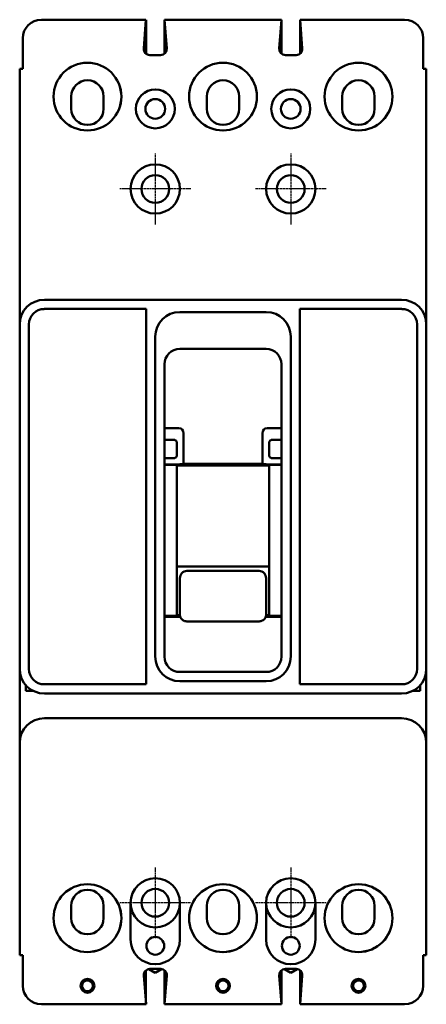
# Model space of a CAD drawing. Extents: x -17 to 87, y -234 to 20.
import ezdxf

# ---------------------------------------------------------------- set-up
doc = ezdxf.new("R2010")
doc.units = 0
doc.header["$LTSCALE"] = 1.75
doc.header["$MEASUREMENT"] = 0
doc.linetypes.add('CHAIN', pattern=[0.7087, 0.4724, -0.0591, 0.1181, -0.0591])
doc.layers.add('Center Mark (ANSI)', color=7, linetype='Continuous', lineweight=25)
doc.layers.add('Visible (ANSI)', color=7, linetype='Continuous', lineweight=50)

msp = doc.modelspace()

# ---------------------------------------------------------------- linework, layer by layer
at = {"layer": 'Center Mark (ANSI)', "linetype": 'CHAIN', "ltscale": 0.227983}
for p, q in [((17.49, -14.73), (17.49, -32.98)), ((52.41, -14.73), (52.41, -32.98)), ((26.61, -23.85), (8.36, -23.85)), ((61.54, -23.85), (43.29, -23.85)), ((17.48, -198.88), (17.48, -217.13)), ((52.4, -198.88), (52.4, -217.13)), ((26.6, -208), (8.35, -208)), ((61.53, -208), (43.28, -208))]:
    msp.add_line(p, q, dxfattribs=at)
at = {"layer": 'Visible (ANSI)'}
for p, q in [((15.07, 19.81), (-11.86, 19.81)), ((15.07, 19.81), (14.5, 12.39)), ((15.08, 19.81), (15.07, 19.81)), ((15.1, 11.02), (15.1, 19.81)), ((50.03, 19.81), (19.85, 19.81)), ((20.43, 12.39), (19.85, 19.81)), ((19.86, 11.05), (19.86, 19.65)), ((19.88, 11.06), (19.88, 19.49)), ((49.45, 12.39), (50.03, 19.81)), ((50.03, 11.04), (50.03, 19.81)), ((54.79, 19.81), (54.8, 19.81)), ((54.79, 11.03), (54.79, 19.81)), ((81.74, 19.81), (54.8, 19.81)), ((54.8, 19.81), (55.38, 12.39)), ((54.8, 11.04), (54.8, 19.81)), ((-16.64, 15.04), (-16.64, 7.11)), ((86.51, 15.04), (86.51, 7.11)), ((16.07, 10.69), (18.86, 10.69)), ((53.81, 10.69), (51.02, 10.69)), ((-17.45, 7.11), (-16.64, 7.11)), ((-17.45, -58.78), (-17.45, 7.11)), ((87.33, 7.11), (86.51, 7.11)), ((87.33, -58.78), (87.33, 7.11)), ((-4.17, 0), (-4.17, -3.17)), ((4.17, -3.17), (4.17, 0)), ((30.76, 0), (30.76, -3.17)), ((39.09, -3.17), (39.09, 0)), ((65.68, 0), (65.68, -3.17)), ((74.02, -3.17), (74.02, 0)), ((-11.1, -52.43), (80.98, -52.43)), ((15.1, -54.81), (-11.11, -54.81)), ((15.1, -151.64), (15.1, -54.81)), ((23.81, -55.6), (46.04, -55.6)), ((54.78, -54.81), (54.78, -151.64)), ((80.99, -54.81), (54.78, -54.81)), ((-17.45, -147.68), (-17.45, -58.78)), ((-15.07, -58.78), (-15.07, -147.68)), ((84.95, -147.68), (84.95, -58.78)), ((87.33, -58.78), (87.33, -147.68)), ((17.46, -144.5), (17.46, -61.95)), ((52.39, -61.95), (52.39, -144.5)), ((46.06, -65.13), (23.81, -65.13)), ((19.85, -69.09), (19.85, -144.5)), ((50.03, -144.5), (50.03, -69.09)), ((23.59, -85.52), (19.85, -85.52)), ((50.03, -85.52), (46.28, -85.52)), ((21.85, -88.54), (19.85, -88.54)), ((22.24, -88.54), (21.85, -88.54)), ((24.77, -86.96), (24.77, -94.76)), ((45.11, -94.76), (45.11, -86.96)), ((47.64, -88.54), (48.03, -88.54)), ((50.03, -88.54), (48.03, -88.54)), ((23.03, -89.98), (23.03, -89.33)), ((23.03, -89.98), (23.03, -91.88)), ((46.85, -89.98), (46.85, -89.33)), ((46.85, -91.88), (46.85, -89.98)), ((21.85, -93.32), (19.85, -93.32)), ((22.24, -93.32), (21.85, -93.32)), ((23.03, -91.88), (23.03, -92.53)), ((46.85, -91.88), (46.85, -92.53)), ((47.64, -93.32), (48.03, -93.32)), ((48.03, -93.32), (50.03, -93.32)), ((19.85, -94.94), (22.78, -94.94)), ((19.85, -95), (23.03, -95)), ((23.03, -95), (23.03, -134)), ((23.03, -95.22), (46.85, -95.22)), ((24.7, -94.78), (24.77, -94.76)), ((24.77, -94.76), (45.11, -94.76)), ((45.18, -94.78), (45.11, -94.76)), ((46.85, -95), (50.03, -95)), ((46.85, -95), (46.85, -134)), ((50.03, -94.94), (47.09, -94.94)), ((46.85, -121.21), (23.03, -121.21)), ((23.83, -124.27), (23.83, -129.36)), ((25.6, -122.39), (44.27, -122.39)), ((46.05, -129.36), (46.05, -124.27)), ((23.83, -129.36), (23.83, -133.64)), ((46.05, -133.64), (46.05, -129.36)), ((19.85, -134), (23.03, -134)), ((23.92, -134.2), (19.85, -134.2)), ((23.03, -133.81), (23.83, -133.81)), ((50.03, -134.2), (45.96, -134.2)), ((46.04, -133.81), (46.85, -133.81)), ((46.85, -134), (50.03, -134)), ((44.27, -135.4), (25.6, -135.4)), ((23.81, -148.46), (46.06, -148.46)), ((-15.86, -151.88), (-15.86, -153.3)), ((-11.11, -151.64), (15.1, -151.64)), ((46.04, -150.85), (23.81, -150.85)), ((54.78, -151.64), (80.99, -151.64)), ((85.74, -153.3), (85.74, -151.88)), ((-17.45, -153.68), (-17.45, -160.72)), ((-14.04, -153.3), (-15.86, -153.3)), ((-11.1, -154.03), (80.98, -154.03)), ((85.74, -153.3), (83.91, -153.3)), ((87.33, -153.68), (87.33, -160.72)), ((-11.1, -160.38), (80.98, -160.38)), ((-17.45, -221.49), (-17.45, -166.73)), ((87.33, -166.73), (87.33, -221.49)), ((11.14, -208), (11.14, -217.5)), ((23.84, -217.5), (23.84, -208)), ((46.06, -208), (46.06, -217.5)), ((58.76, -217.5), (58.76, -208)), ((-4.17, -208.79), (-4.17, -211.96)), ((4.17, -211.96), (4.17, -208.79)), ((30.76, -208.79), (30.76, -211.96)), ((39.09, -211.96), (39.09, -208.79)), ((65.68, -208.79), (65.68, -211.96)), ((74.02, -211.96), (74.02, -208.79)), ((-17.45, -221.49), (-16.64, -221.49)), ((-16.64, -229.41), (-16.64, -221.49)), ((86.51, -229.41), (86.51, -221.49)), ((87.33, -221.49), (86.51, -221.49)), ((15.09, -234.03), (15.09, -225.43)), ((17.48, -226.04), (15.83, -225.09)), ((18.88, -225.07), (16.09, -225.07)), ((19.13, -225.09), (17.48, -226.04)), ((19.86, -234.19), (19.86, -225.41)), ((50.01, -234.03), (50.01, -225.43)), ((52.4, -226.04), (50.75, -225.09)), ((53.81, -225.07), (51.02, -225.07)), ((54.05, -225.09), (52.4, -226.04)), ((54.79, -234.19), (54.79, -225.41)), ((14.52, -226.77), (15.1, -234.19)), ((19.88, -234.19), (20.45, -226.77)), ((49.45, -226.77), (50.03, -234.19)), ((54.8, -234.19), (55.38, -226.77)), ((15.1, -234.19), (-11.86, -234.19)), ((19.88, -234.19), (19.86, -234.19)), ((50.03, -234.19), (19.88, -234.19)), ((54.8, -234.19), (54.79, -234.19)), ((81.74, -234.19), (54.8, -234.19))]:
    msp.add_line(p, q, dxfattribs=at)
for centre, radius in [((0.01, -0.03), 8.74), ((34.94, -0.03), 8.74), ((69.86, -0.03), 8.74), ((17.49, -3.2), 5.02), ((52.41, -3.2), 5.02), ((17.49, -3.2), 2.54), ((52.41, -3.2), 2.54), ((17.49, -23.85), 6.35), ((52.41, -23.85), 6.35), ((17.49, -23.85), 3.57), ((52.41, -23.85), 3.57), ((0.01, -211.96), 8.74), ((17.48, -208), 3.57), ((34.94, -211.96), 8.74), ((52.4, -208), 3.57), ((69.86, -211.96), 8.74), ((17.49, -219.1), 2.29), ((52.41, -219.1), 2.29), ((0.01, -229.41), 1.78), ((0.01, -229.41), 1.4), ((34.94, -229.41), 1.78), ((34.94, -229.41), 1.4), ((69.86, -229.41), 1.78), ((69.86, -229.41), 1.4)]:
    msp.add_circle(centre, radius, dxfattribs=at)
for centre, radius, start, end in [((-11.86, 15.04), 4.78, 90, 180), ((81.74, 15.04), 4.78, 0, 90), ((16.07, 12.27), 1.57, 175.5356, 270), ((18.86, 12.27), 1.57, 270, 4.4644), ((51.02, 12.27), 1.57, 175.5356, 270), ((53.81, 12.27), 1.57, 270, 4.4644), ((0, -0.03), 8.74, 270.0416, 89.9584), ((34.93, -0.03), 8.74, 270.0416, 89.9584), ((69.85, -0.03), 8.74, 270.0416, 89.9584), ((0, 0), 4.17, 0, 180), ((34.93, 0), 4.17, 0, 180), ((69.85, 0), 4.17, 0, 180), ((0, -3.17), 4.17, 180, 0), ((34.93, -3.17), 4.17, 180, 0), ((69.85, -3.17), 4.17, 180, 0), ((17.48, -23.85), 6.35, 270.0573, 89.9427), ((52.4, -23.85), 6.35, 270.0573, 89.9427), ((-11.1, -58.78), 6.35, 90, 180), ((80.98, -58.78), 6.35, 0, 90), ((-11.11, -58.78), 3.96, 90, 180), ((23.81, -61.95), 6.35, 90, 180), ((46.04, -61.95), 6.35, 0, 90), ((80.99, -58.78), 3.96, 0, 90), ((23.81, -69.09), 3.96, 90, 180), ((46.06, -69.09), 3.96, 0, 90), ((23.81, -144.5), 6.35, 180, 270), ((23.81, -144.5), 3.96, 180, 270), ((46.04, -144.5), 6.35, 270, 0), ((46.06, -144.5), 3.96, 270, 0), ((-11.1, -147.68), 6.35, 180, 270), ((-11.11, -147.68), 3.96, 180, 270), ((80.98, -147.68), 6.35, 270, 0), ((80.99, -147.68), 3.96, 270, 0), ((-11.1, -166.73), 6.35, 90, 180), ((80.98, -166.73), 6.35, 0, 90), ((17.49, -208), 6.35, 0, 180), ((17.48, -208), 6.35, 270.0573, 89.9427), ((52.41, -208), 6.35, 0, 180), ((52.4, -208), 6.35, 270.0573, 89.9427), ((0, -208.79), 4.17, 0, 180), ((0, -211.96), 8.74, 270.0416, 89.9584), ((34.93, -208.79), 4.17, 0, 180), ((34.93, -211.96), 8.74, 270.0416, 89.9584), ((69.85, -208.79), 4.17, 0, 180), ((69.85, -211.96), 8.74, 270.0416, 89.9584), ((17.49, -208), 6.35, 180, 0), ((52.41, -208), 6.35, 180, 0), ((0, -211.96), 4.17, 180, 0), ((34.93, -211.96), 4.17, 180, 0), ((69.85, -211.96), 4.17, 180, 0), ((17.49, -217.5), 6.35, 180, 0), ((52.41, -217.5), 6.35, 180, 0), ((16.09, -226.64), 1.57, 90, 184.4644), ((18.88, -226.64), 1.57, 355.5356, 90), ((51.02, -226.64), 1.57, 90, 184.4644), ((53.81, -226.64), 1.57, 355.5356, 90), ((-11.86, -229.41), 4.78, 180, 270), ((81.74, -229.41), 4.78, 270, 0)]:
    msp.add_arc(centre, radius, start, end, dxfattribs=at)
for centre, major_axis, ratio, start_param, end_param in [((22.95, -87.75), (1.2, 2.08), 0.654654, 5.435123, 6.644552), ((46.92, -87.75), (-1.2, 2.08), 0.654654, 5.921818, 7.131247), ((23.28, -94.69), (1.77, 0.07), 0.131496, 4.420047, 5.629477), ((46.59, -94.69), (-1.77, 0.07), 0.131496, 0.653709, 1.863138)]:
    msp.add_ellipse(centre, major_axis=major_axis, ratio=ratio, start_param=start_param, end_param=end_param, dxfattribs=at)
for points, knots in [([(23.03, -89.33), (23.03, -89.26), (23.02, -89.19), (22.97, -89.03), (22.92, -88.93), (22.8, -88.77), (22.72, -88.7), (22.56, -88.61), (22.46, -88.57), (22.33, -88.55), (22.28, -88.54), (22.24, -88.54)], [0.0463193, 0.0463193, 0.0463193, 0.0463193, 0.0674444, 0.0674444, 0.0970912, 0.0970912, 0.126738, 0.126738, 0.1531762, 0.1531762, 0.1664748, 0.1664748, 0.1664748, 0.1664748]), ([(46.85, -89.33), (46.85, -89.3), (46.85, -89.28), (46.86, -89.19), (46.88, -89.13), (46.93, -88.99), (46.97, -88.9), (47.09, -88.76), (47.17, -88.69), (47.32, -88.61), (47.41, -88.57), (47.55, -88.55), (47.59, -88.54), (47.64, -88.54)], [-0.2115265, -0.2115265, -0.2115265, -0.2115265, -0.2030238, -0.2030238, -0.1846615, -0.1846615, -0.1579351, -0.1579351, -0.1312088, -0.1312088, -0.1042137, -0.1042137, -0.0912279, -0.0912279, -0.0912279, -0.0912279]), ([(22.24, -93.32), (22.28, -93.32), (22.33, -93.32), (22.46, -93.29), (22.56, -93.26), (22.72, -93.17), (22.8, -93.1), (22.92, -92.93), (22.97, -92.83), (23.02, -92.67), (23.03, -92.6), (23.03, -92.53)], [-0.1664748, -0.1664748, -0.1664748, -0.1664748, -0.1531762, -0.1531762, -0.126738, -0.126738, -0.0970912, -0.0970912, -0.0674444, -0.0674444, -0.0463193, -0.0463193, -0.0463193, -0.0463193]), ([(47.64, -93.32), (47.59, -93.32), (47.55, -93.32), (47.42, -93.29), (47.32, -93.26), (47.16, -93.16), (47.08, -93.1), (46.95, -92.93), (46.9, -92.83), (46.86, -92.67), (46.85, -92.6), (46.85, -92.53)], [-0.4750006, -0.4750006, -0.4750006, -0.4750006, -0.4623623, -0.4623623, -0.4352228, -0.4352228, -0.4053564, -0.4053564, -0.3754899, -0.3754899, -0.3547895, -0.3547895, -0.3547895, -0.3547895]), ([(23.83, -124.27), (23.83, -124.03), (23.87, -123.78), (24.06, -123.31), (24.2, -123.1), (24.51, -122.77), (24.71, -122.62), (25.14, -122.44), (25.38, -122.39), (25.6, -122.39)], [0.8257112, 0.8257112, 0.8257112, 0.8257112, 0.896743, 0.896743, 0.9677748, 0.9677748, 1.034588, 1.034588, 1.1014012, 1.1014012, 1.1014012, 1.1014012]), ([(44.27, -122.39), (44.49, -122.39), (44.73, -122.44), (45.16, -122.62), (45.36, -122.77), (45.68, -123.1), (45.82, -123.31), (46.01, -123.78), (46.05, -124.03), (46.05, -124.27)], [0.5506989, 0.5506989, 0.5506989, 0.5506989, 0.6175121, 0.6175121, 0.6843253, 0.6843253, 0.7553571, 0.7553571, 0.8263888, 0.8263888, 0.8263888, 0.8263888]), ([(25.6, -135.4), (25.42, -135.4), (25.23, -135.37), (24.87, -135.26), (24.7, -135.17), (24.39, -134.95), (24.26, -134.81), (24.05, -134.5), (23.96, -134.33), (23.85, -133.99), (23.83, -133.81), (23.83, -133.64)], [0, 0, 0, 0, 0.0558013, 0.0558013, 0.1126797, 0.1126797, 0.1693221, 0.1693221, 0.2248469, 0.2248469, 0.2775375, 0.2775375, 0.2775375, 0.2775375]), ([(46.05, -133.64), (46.05, -133.82), (46.02, -134), (45.91, -134.34), (45.83, -134.51), (45.61, -134.82), (45.47, -134.96), (45.16, -135.18), (44.99, -135.26), (44.64, -135.37), (44.45, -135.4), (44.27, -135.4)], [0, 0, 0, 0, 0.0536391, 0.0536391, 0.1089498, 0.1089498, 0.1674075, 0.1674075, 0.2228599, 0.2228599, 0.2775398, 0.2775398, 0.2775398, 0.2775398]), ([(-17.45, -147.68), (-17.45, -148.22), (-17.45, -148.83), (-17.45, -150.06), (-17.45, -150.69), (-17.45, -151.66), (-17.45, -152.06), (-17.45, -152.88), (-17.45, -153.29), (-17.45, -153.68)], [-2.0568667, -2.0568667, -2.0568667, -2.0568667, -1.8640731, -1.8640731, -1.6712796, -1.6712796, -1.5563748, -1.5563748, -1.4414699, -1.4414699, -1.4414699, -1.4414699]), ([(87.33, -147.68), (87.33, -148.22), (87.33, -148.83), (87.33, -150.06), (87.33, -150.69), (87.33, -151.66), (87.33, -152.06), (87.33, -152.88), (87.33, -153.29), (87.33, -153.68)], [0, 0, 0, 0, 0.1927936, 0.1927936, 0.3855871, 0.3855871, 0.5004919, 0.5004919, 0.6153968, 0.6153968, 0.6153968, 0.6153968]), ([(-17.45, -166.73), (-17.45, -166.18), (-17.45, -165.58), (-17.45, -164.34), (-17.45, -163.71), (-17.45, -162.74), (-17.45, -162.34), (-17.45, -161.52), (-17.45, -161.11), (-17.45, -160.72)], [0, 0, 0, 0, 0.1927936, 0.1927936, 0.3855871, 0.3855871, 0.5004919, 0.5004919, 0.6153968, 0.6153968, 0.6153968, 0.6153968]), ([(87.33, -166.73), (87.33, -166.18), (87.33, -165.58), (87.33, -164.34), (87.33, -163.71), (87.33, -162.74), (87.33, -162.34), (87.33, -161.52), (87.33, -161.11), (87.33, -160.72)], [-2.0568667, -2.0568667, -2.0568667, -2.0568667, -1.8640731, -1.8640731, -1.6712796, -1.6712796, -1.5563748, -1.5563748, -1.4414699, -1.4414699, -1.4414699, -1.4414699])]:
    msp.add_open_spline(points, degree=3, knots=knots, dxfattribs=at)

doc.saveas('drawing.dxf')
